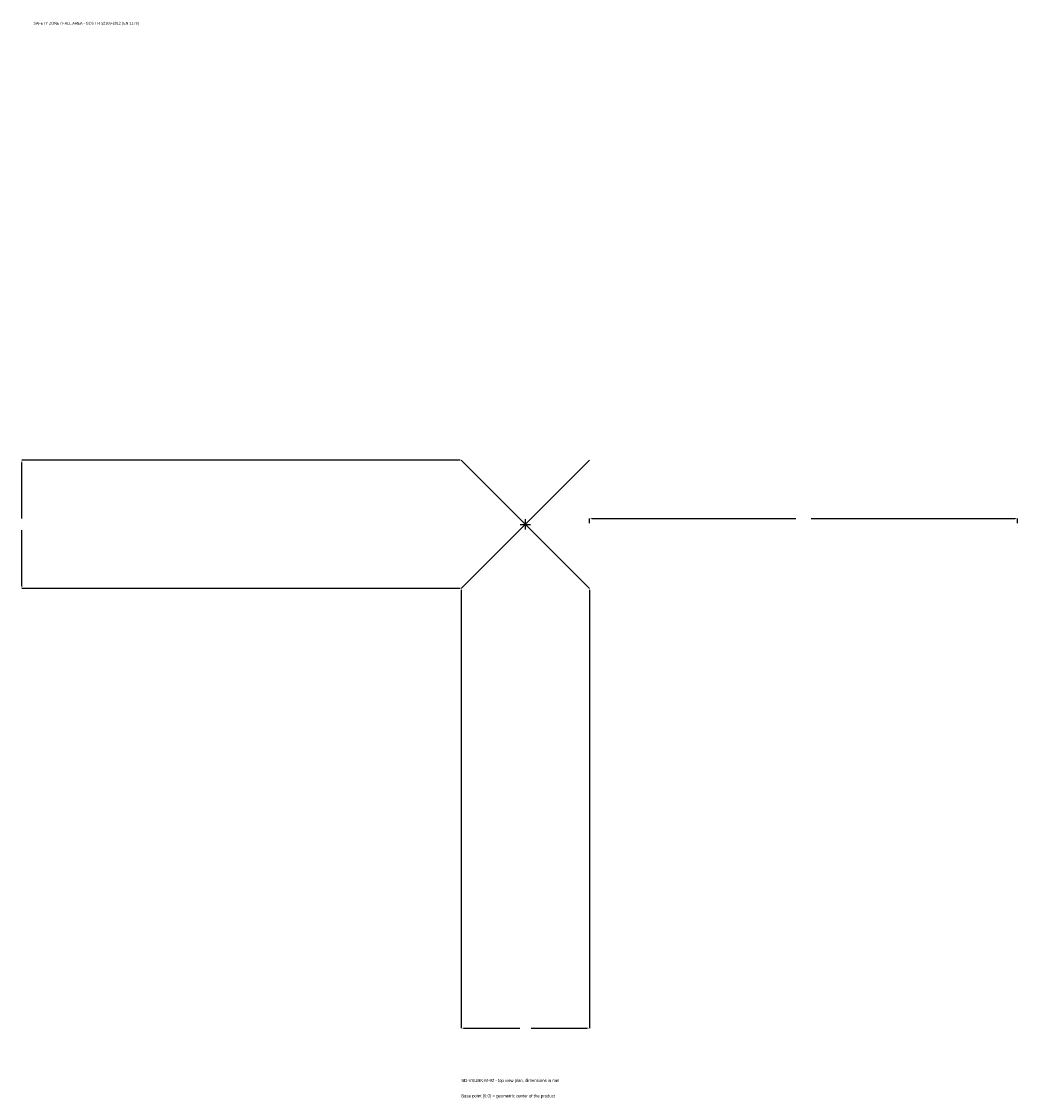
# Model space of a CAD drawing. Extents: x -1767 to 1725, y -2012 to 1763.
import ezdxf

# ---------------------------------------------------------------- set-up
doc = ezdxf.new("R2010")
doc.units = 0
for name, color, linetype in [('GP_MAF_zona_bezopasnosti', 1, 'Continuous'), ('ZSK_DANNYE', 3, 'Continuous'), ('ZSK_KONTUR', 7, 'Continuous'), ('ZSK_RAZMERY', 8, 'Continuous')]:
    doc.layers.add(name, color=color, linetype=linetype)
doc.dimstyles.new('ORION', dxfattribs={"dimtxt": 13.5, "dimasz": 8.1, "dimexe": 1.25, "dimexo": 4.05, "dimtad": 1, "dimcen": 2.5, "dimazin": 3, "dimtfac": 1, "dimtmove": 0, "dimatfit": 3})

# ---------------------------------------------------------------- blocks, each defined once
blk = doc.blocks.new('_CLOSEDFILLED')
at = {"color": 0, "linetype": 'BYBLOCK'}
blk.add_solid([(-1, 0.16), (0, 0), (-1, -0.16)], dxfattribs=at)
blk = doc.blocks.new('*D1')
for p, q in [((-225, -229.05), (-225, -1765.5)), ((225, -229.05), (225, -1765.5)), ((-216.9, -1765.5), (-20.25, -1765.5)), ((20.25, -1765.5), (216.9, -1765.5))]:
    blk.add_line(p, q)
at = {"layer": 'Defpoints'}
for p in [(-225, -225), (225, -225), (-225, -1765.5)]:
    blk.add_point(p, dxfattribs=at)
at = {"layer": 'ZSK_RAZMERY', "xscale": 8.1, "yscale": 8.1, "rotation": 180}
blk.add_blockref('_CLOSEDFILLED', (-225, -1765.5), dxfattribs=at)
at = {"layer": 'ZSK_RAZMERY', "xscale": 8.1, "yscale": 8.1}
blk.add_blockref('_CLOSEDFILLED', (225, -1765.5), dxfattribs=at)
blk = doc.blocks.new('*D2')
for p, q in [((-229.05, 225), (-1765.5, 225)), ((-1765.5, 20.25), (-1765.5, 216.9)), ((-1765.5, -216.9), (-1765.5, -20.25)), ((-229.05, -225), (-1765.5, -225))]:
    blk.add_line(p, q)
at = {"layer": 'Defpoints'}
for p in [(-225, 225), (-1765.5, -225), (-225, -225)]:
    blk.add_point(p, dxfattribs=at)
at = {"layer": 'ZSK_RAZMERY', "xscale": 8.1, "yscale": 8.1}
for p, rotation in [((-1765.5, 225), 90), ((-1765.5, -225), 270)]:
    blk.add_blockref('_CLOSEDFILLED', p, dxfattribs=dict(at, rotation=rotation))
blk = doc.blocks.new('*D3')
for p, q in [((225, 4.05), (225, 20.25)), ((233.1, 20.25), (948, 20.25)), ((1002, 20.25), (1716.9, 20.25)), ((1725, 4.05), (1725, 20.25))]:
    blk.add_line(p, q)
at = {"layer": 'Defpoints'}
for p in [(225, 20.25), (225, 0), (1725, 0)]:
    blk.add_point(p, dxfattribs=at)
at = {"layer": 'ZSK_RAZMERY', "xscale": 8.1, "yscale": 8.1, "rotation": 180}
blk.add_blockref('_CLOSEDFILLED', (225, 20.25), dxfattribs=at)
at = {"layer": 'ZSK_RAZMERY', "xscale": 8.1, "yscale": 8.1}
blk.add_blockref('_CLOSEDFILLED', (1725, 20.25), dxfattribs=at)
blk = doc.blocks.new('B1')
at = {"layer": 'ZSK_KONTUR'}
for p, q in [((-225, -225), (225, 225)), ((-225, 225), (225, -225))]:
    blk.add_line(p, q, dxfattribs=at)
at = {"layer": 'ZSK_RAZMERY'}
for p, q in [((-18, 0), (18, 0)), ((0, -18), (0, 18))]:
    blk.add_line(p, q, dxfattribs=at)
at = {"layer": 'GP_MAF_zona_bezopasnosti', "color": 1}
blk.add_text('SAFETY ZONE / FALL AREA - GOST R 52169-2012 (EN 1176)', height=9.45, dxfattribs=at).set_placement((-1725, 1752))
at = {"layer": 'ZSK_RAZMERY'}
dim = blk.add_linear_dim(base=(-1765.5, -225), p1=(-225, -225), p2=(-225, 225), angle=90, dimstyle='ORION', dxfattribs=at)
dim.commit()
dim.dimension.update_dxf_attribs({"geometry": '*D2', "text_midpoint": (-1765.5, 0)})
for base, p1, p2, picture, middle in [((225, 20.25), (225, 0), (1725, 0), '*D3', (975, 20.25)), ((-225, -1765.5), (-225, -225), (225, -225), '*D1', (0, -1765.5))]:
    dim = blk.add_linear_dim(base=base, p1=p1, p2=p2, dimstyle='ORION', dxfattribs=at)
    dim.commit()
    dim.dimension.update_dxf_attribs({"geometry": picture, "text_midpoint": middle})

msp = doc.modelspace()

# ---------------------------------------------------------------- block references
msp.add_blockref('B1', (0, 0))

# ---------------------------------------------------------------- texts
at = {"layer": 'ZSK_DANNYE', "color": 3}
msp.add_text('SD-VXUBK-M-92 - top view plan, dimensions in mm', height=10.8, dxfattribs=at).set_placement((-225, -1954.5))
at = {"layer": 'ZSK_DANNYE', "color": 7}
msp.add_text('Base point (0,0) = geometric center of the product', height=10.8, dxfattribs=at).set_placement((-225, -2008.5))

doc.saveas('drawing.dxf')
